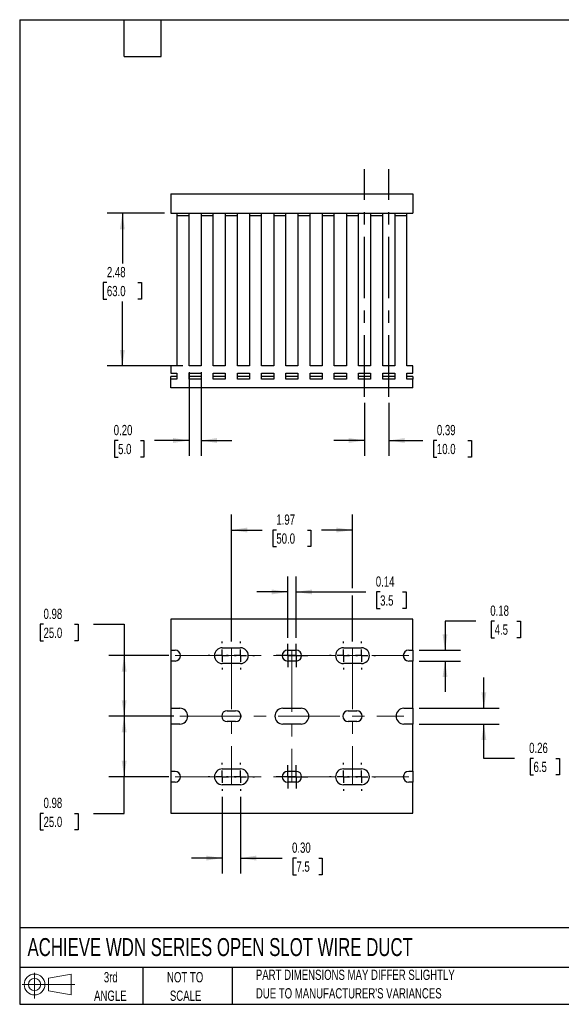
# Model space of a CAD drawing. Header units: inches. Extents: x 0.5 to 21.5, y 0.5 to 16.5.
# Tile 1 of 2: x 0.5 to 9.3, y 0.5 to 16.5. Entities that reach past the tile are written whole.
import ezdxf

# ---------------------------------------------------------------- set-up
doc = ezdxf.new("R2010")
doc.units = ezdxf.units.IN
doc.header["$LTSCALE"] = 2
doc.header["$MEASUREMENT"] = 0
doc.linetypes.add('CENTERX2', pattern=[0.8, 0.5, -0.1, 0.1, -0.1])
doc.layers.add('CENTER', color=40, linetype='CENTERX2')
doc.layers.add('SLD-DEFPOINTS', color=7, linetype='Continuous')
doc.layers.add('DIMENSIONS', color=140, linetype='Continuous', lineweight=25)
doc.layers.add('TEXT', color=140, linetype='Continuous', lineweight=25)
doc.styles.add('SLDTEXTSTYLE0', font='TXT', dxfattribs={"width": 0.7})
doc.dimstyles.new('SLDDIMSTYLE0', dxfattribs={"dimtxt": 0.169922, "dimasz": 0.26, "dimexe": 0, "dimexo": 0.0625, "dimgap": 0.04248, "dimtad": 0, "dimtih": 1, "dimtoh": 1, "dimrnd": 1e-09, "dimzin": 0, "dimdsep": 46, "dimtxsty": 'SLDTEXTSTYLE0', "dimsah": 1, "dimcen": 0.09, "dimadec": 0, "dimazin": 0, "dimtfac": 1, "dimtmove": 0, "dimatfit": 0, "dimfxl": 0, "dimfrac": 2, "dimtolj": 1, "dimtzin": 12, "dimarcsym": 0})
doc.dimstyles.new('SLDDIMSTYLE1', dxfattribs={"dimtxt": 0.169922, "dimasz": 0.26, "dimexe": 0, "dimexo": 0.0625, "dimgap": 0.04248, "dimtad": 0, "dimtih": 1, "dimtoh": 1, "dimrnd": 1e-09, "dimzin": 12, "dimdsep": 46, "dimtxsty": 'SLDTEXTSTYLE0', "dimsah": 1, "dimcen": 0.09, "dimadec": 0, "dimazin": 3, "dimtfac": 1, "dimtofl": 0, "dimtmove": 0, "dimatfit": 3, "dimfxl": 0, "dimfrac": 2, "dimtolj": 1, "dimtzin": 12, "dimarcsym": 0})
doc.dimstyles.new('SLDDIMSTYLE2', dxfattribs={"dimtxt": 0.169922, "dimasz": 0.26, "dimexe": 0, "dimexo": 0.0625, "dimgap": 0.04248, "dimtad": 0, "dimtih": 1, "dimtoh": 1, "dimrnd": 1e-09, "dimdsep": 46, "dimtxsty": 'SLDTEXTSTYLE0', "dimsah": 1, "dimcen": 0.09, "dimadec": 0, "dimazin": 2, "dimtfac": 1, "dimtmove": 0, "dimatfit": 0, "dimfxl": 0, "dimfrac": 2, "dimtolj": 1, "dimtzin": 12, "dimarcsym": 0})
doc.dimstyles.new('SLDDIMSTYLE3', dxfattribs={"dimtxt": 0.169922, "dimasz": 0.26, "dimexe": 0, "dimexo": 0.0625, "dimgap": 0.04248, "dimtad": 0, "dimtih": 1, "dimtoh": 1, "dimrnd": 1e-09, "dimdsep": 46, "dimtxsty": 'SLDTEXTSTYLE0', "dimsah": 1, "dimcen": 0.09, "dimadec": 0, "dimazin": 2, "dimtfac": 1, "dimtofl": 0, "dimtmove": 0, "dimatfit": 3, "dimfxl": 0, "dimfrac": 2, "dimtolj": 1, "dimtzin": 12, "dimarcsym": 0})

# ---------------------------------------------------------------- blocks, each defined once
blk = doc.blocks.new('Block11')
at = {"color": 7, "linetype": 'Continuous', "lineweight": 18}
for p, q in [((0.204, 0.418), (0.204, 0)), ((0.431, 0.328), (0.801, 0.396)), ((0.431, 0.126), (0.431, 0.328)), ((0.801, 0.396), (0.801, 0.058)), ((0, 0.227), (0.856, 0.227)), ((0.431, 0.126), (0.801, 0.058))]:
    blk.add_line(p, q, dxfattribs=at)
for radius in [0.169, 0.101]:
    blk.add_circle((0.204, 0.227), radius, dxfattribs=at)
blk = doc.blocks.new('Block12')
at = {"layer": 'SLD-DEFPOINTS'}
blk.add_blockref('Block11', (0, 0), dxfattribs=at)
blk = doc.blocks.new('SW_NOTE_0_2')
at = {"layer": 'TEXT', "color": 0, "char_height": 0.16667, "attachment_point": 1, "style": 'SLDTEXTSTYLE0'}
for s, insert in [('PART DIMENSIONS MAY DIFFER SLIGHTLY', (0, 0.215)), ("DUE TO MANUFACTURER'S VARIANCES", (0, -0.086))]:
    blk.add_mtext(s, dxfattribs=dict(at, insert=insert))
blk = doc.blocks.new('SW_NOTE_0_3')
at = {"layer": 'TEXT', "color": 0, "char_height": 0.1667, "attachment_point": 2, "style": 'SLDTEXTSTYLE0'}
for s, insert in [('NOT TO', (0.414, 0.215)), ('SCALE', (0.422, -0.086))]:
    blk.add_mtext(s, dxfattribs=dict(at, insert=insert))
blk = doc.blocks.new('SW_NOTE_0_4')
at = {"layer": 'TEXT', "color": 0, "char_height": 0.1667, "attachment_point": 2, "style": 'SLDTEXTSTYLE0'}
for s, insert in [('3rd', (0.182, 0.215)), ('ANGLE', (0.175, -0.086))]:
    blk.add_mtext(s, dxfattribs=dict(at, insert=insert))
blk = doc.blocks.new('_D')
at = {"layer": 'DIMENSIONS'}
for p, q in [((3.253, 10.774), (3.253, 9.412)), ((3.45, 10.774), (3.45, 9.412)), ((2.1, 9.662), (2.043, 9.662)), ((2.043, 9.662), (2.043, 9.392)), ((2.463, 9.662), (2.52, 9.662)), ((2.52, 9.662), (2.52, 9.392)), ((3.253, 9.662), (2.694, 9.662)), ((3.45, 9.662), (3.95, 9.662)), ((2.043, 9.392), (2.1, 9.392)), ((2.52, 9.392), (2.463, 9.392))]:
    blk.add_line(p, q, dxfattribs=at)
for points in [[(3.253, 9.662), (2.993, 9.702), (2.993, 9.622)], [(3.45, 9.662), (3.71, 9.622), (3.71, 9.702)]]:
    blk.add_solid(points, dxfattribs=at)
at = {"layer": 'DIMENSIONS', "char_height": 0.1667, "attachment_point": 1, "style": 'SLDTEXTSTYLE0'}
for s, insert in [('0.20', (2.029, 9.915)), ('5.0', (2.1, 9.607))]:
    blk.add_mtext(s, dxfattribs=dict(at, insert=insert))
blk = doc.blocks.new('_D_1')
at = {"layer": 'DIMENSIONS'}
for p, q in [((2.857, 13.355), (1.92, 13.355)), ((2.17, 13.355), (2.17, 12.538)), ((1.918, 12.23), (1.86, 12.23)), ((1.86, 12.23), (1.86, 11.96)), ((2.422, 12.23), (2.48, 12.23)), ((2.48, 12.23), (2.48, 11.96)), ((1.86, 11.96), (1.918, 11.96)), ((2.17, 10.874), (2.17, 11.921)), ((2.48, 11.96), (2.422, 11.96)), ((3.153, 10.874), (1.92, 10.874))]:
    blk.add_line(p, q, dxfattribs=at)
for points in [[(2.17, 13.355), (2.13, 13.095), (2.21, 13.095)], [(2.17, 10.874), (2.21, 11.134), (2.13, 11.134)]]:
    blk.add_solid(points, dxfattribs=at)
at = {"layer": 'DIMENSIONS', "char_height": 0.1667, "attachment_point": 1, "style": 'SLDTEXTSTYLE0'}
for s, insert in [('2.48', (1.918, 12.482)), ('63.0', (1.918, 12.174))]:
    blk.add_mtext(s, dxfattribs=dict(at, insert=insert))
blk = doc.blocks.new('_D_2')
at = {"layer": 'DIMENSIONS'}
for p, q in [((6.107, 10.274), (6.107, 9.412)), ((6.501, 10.274), (6.501, 9.412)), ((6.107, 9.662), (5.607, 9.662)), ((6.501, 9.662), (7.053, 9.662)), ((7.283, 9.662), (7.226, 9.662)), ((7.226, 9.662), (7.226, 9.392)), ((7.788, 9.662), (7.845, 9.662)), ((7.845, 9.662), (7.845, 9.392)), ((7.226, 9.392), (7.283, 9.392)), ((7.845, 9.392), (7.788, 9.392))]:
    blk.add_line(p, q, dxfattribs=at)
for points in [[(6.107, 9.662), (5.847, 9.702), (5.847, 9.622)], [(6.501, 9.662), (6.761, 9.622), (6.761, 9.702)]]:
    blk.add_solid(points, dxfattribs=at)
at = {"layer": 'DIMENSIONS', "char_height": 0.1667, "attachment_point": 1, "style": 'SLDTEXTSTYLE0'}
for s, insert in [('0.39', (7.283, 9.915)), ('10.0', (7.283, 9.607))]:
    blk.add_mtext(s, dxfattribs=dict(at, insert=insert))
blk = doc.blocks.new('_D_7')
at = {"layer": 'DIMENSIONS'}
for p, q in [((3.942, 6.394), (3.942, 8.457)), ((5.91, 7.261), (5.91, 8.457)), ((3.942, 8.207), (4.443, 8.207)), ((4.673, 8.207), (4.616, 8.207)), ((4.616, 8.207), (4.616, 7.937)), ((5.178, 8.207), (5.235, 8.207)), ((5.235, 8.207), (5.235, 7.937)), ((5.91, 8.207), (5.409, 8.207)), ((4.616, 7.937), (4.673, 7.937)), ((5.235, 7.937), (5.178, 7.937)), ((5.91, 6.394), (5.91, 7.141))]:
    blk.add_line(p, q, dxfattribs=at)
for points in [[(3.942, 8.207), (4.202, 8.167), (4.202, 8.247)], [(5.91, 8.207), (5.65, 8.247), (5.65, 8.167)]]:
    blk.add_solid(points, dxfattribs=at)
at = {"layer": 'DIMENSIONS', "char_height": 0.1667, "attachment_point": 1, "style": 'SLDTEXTSTYLE0'}
for s, insert in [('1.97', (4.673, 8.46)), ('50.0', (4.673, 8.152))]:
    blk.add_mtext(s, dxfattribs=dict(at, insert=insert))
blk = doc.blocks.new('_D_8')
at = {"layer": 'DIMENSIONS'}
for p, q in [((0.888, 6.675), (0.831, 6.675)), ((0.831, 6.675), (0.831, 6.405)), ((1.393, 6.675), (1.45, 6.675)), ((1.45, 6.675), (1.45, 6.405)), ((1.699, 6.675), (2.199, 6.675)), ((2.199, 6.675), (2.199, 6.166)), ((0.831, 6.405), (0.888, 6.405)), ((1.45, 6.405), (1.393, 6.405)), ((2.926, 6.166), (1.949, 6.166)), ((2.199, 6.166), (2.199, 5.182)), ((3.005, 5.182), (1.949, 5.182))]:
    blk.add_line(p, q, dxfattribs=at)
for points in [[(2.199, 6.166), (2.159, 5.906), (2.239, 5.906)], [(2.199, 5.182), (2.239, 5.442), (2.159, 5.442)]]:
    blk.add_solid(points, dxfattribs=at)
at = {"layer": 'DIMENSIONS', "char_height": 0.1667, "attachment_point": 1, "style": 'SLDTEXTSTYLE0'}
for s, insert in [('0.98', (0.888, 6.928)), ('25.0', (0.888, 6.62))]:
    blk.add_mtext(s, dxfattribs=dict(at, insert=insert))
blk = doc.blocks.new('_D_9')
at = {"layer": 'DIMENSIONS'}
for p, q in [((3.005, 5.182), (1.949, 5.182)), ((2.199, 5.182), (2.199, 4.197)), ((2.926, 4.197), (1.949, 4.197)), ((2.199, 3.603), (2.199, 4.197)), ((0.888, 3.603), (0.831, 3.603)), ((0.831, 3.603), (0.831, 3.333)), ((1.393, 3.603), (1.45, 3.603)), ((1.45, 3.603), (1.45, 3.333)), ((1.699, 3.603), (2.199, 3.603)), ((0.831, 3.333), (0.888, 3.333)), ((1.45, 3.333), (1.393, 3.333))]:
    blk.add_line(p, q, dxfattribs=at)
for points in [[(2.199, 5.182), (2.159, 4.922), (2.239, 4.922)], [(2.199, 4.197), (2.239, 4.457), (2.159, 4.457)]]:
    blk.add_solid(points, dxfattribs=at)
at = {"layer": 'DIMENSIONS', "char_height": 0.1667, "attachment_point": 1, "style": 'SLDTEXTSTYLE0'}
for s, insert in [('0.98', (0.888, 3.856)), ('25.0', (0.888, 3.548))]:
    blk.add_mtext(s, dxfattribs=dict(at, insert=insert))
blk = doc.blocks.new('_D_10')
at = {"layer": 'DIMENSIONS'}
for p, q in [((4.857, 6.454), (4.857, 7.451)), ((4.995, 6.454), (4.995, 7.451)), ((4.857, 7.201), (4.357, 7.201)), ((4.995, 7.201), (6.13, 7.201)), ((6.36, 7.201), (6.303, 7.201)), ((6.303, 7.201), (6.303, 6.931)), ((6.724, 7.201), (6.781, 7.201)), ((6.781, 7.201), (6.781, 6.931)), ((6.303, 6.931), (6.36, 6.931)), ((6.781, 6.931), (6.724, 6.931))]:
    blk.add_line(p, q, dxfattribs=at)
for points in [[(4.857, 7.201), (4.597, 7.241), (4.597, 7.161)], [(4.995, 7.201), (5.255, 7.161), (5.255, 7.241)]]:
    blk.add_solid(points, dxfattribs=at)
at = {"layer": 'DIMENSIONS', "char_height": 0.1667, "attachment_point": 1, "style": 'SLDTEXTSTYLE0'}
for s, insert in [('0.14', (6.29, 7.454)), ('3.5', (6.36, 7.146))]:
    blk.add_mtext(s, dxfattribs=dict(at, insert=insert))
blk = doc.blocks.new('_D_11')
at = {"layer": 'DIMENSIONS'}
for p, q in [((3.794, 3.869), (3.794, 2.626)), ((4.089, 3.869), (4.089, 2.626)), ((3.794, 2.876), (3.294, 2.876)), ((4.089, 2.876), (4.769, 2.876)), ((4.999, 2.876), (4.942, 2.876)), ((4.942, 2.876), (4.942, 2.606)), ((5.362, 2.876), (5.419, 2.876)), ((5.419, 2.876), (5.419, 2.606)), ((4.942, 2.606), (4.999, 2.606)), ((5.419, 2.606), (5.362, 2.606))]:
    blk.add_line(p, q, dxfattribs=at)
for points in [[(3.794, 2.876), (3.534, 2.916), (3.534, 2.836)], [(4.089, 2.876), (4.349, 2.836), (4.349, 2.916)]]:
    blk.add_solid(points, dxfattribs=at)
at = {"layer": 'DIMENSIONS', "char_height": 0.1667, "attachment_point": 1, "style": 'SLDTEXTSTYLE0'}
for s, insert in [('0.30', (4.928, 3.129)), ('7.5', (4.999, 2.821))]:
    blk.add_mtext(s, dxfattribs=dict(at, insert=insert))
blk = doc.blocks.new('_D_12')
at = {"layer": 'DIMENSIONS'}
for p, q in [((7.915, 6.728), (7.415, 6.728)), ((7.415, 6.728), (7.415, 6.254)), ((8.222, 6.728), (8.164, 6.728)), ((8.164, 6.728), (8.164, 6.457)), ((8.585, 6.728), (8.642, 6.728)), ((8.642, 6.728), (8.642, 6.457)), ((8.164, 6.457), (8.222, 6.457)), ((8.642, 6.457), (8.585, 6.457)), ((6.994, 6.254), (7.665, 6.254)), ((6.994, 6.077), (7.665, 6.077)), ((7.415, 6.077), (7.415, 5.577))]:
    blk.add_line(p, q, dxfattribs=at)
for points in [[(7.415, 6.254), (7.455, 6.514), (7.375, 6.514)], [(7.415, 6.077), (7.375, 5.817), (7.455, 5.817)]]:
    blk.add_solid(points, dxfattribs=at)
at = {"layer": 'DIMENSIONS', "char_height": 0.1667, "attachment_point": 1, "style": 'SLDTEXTSTYLE0'}
for s, insert in [('0.18', (8.151, 6.98)), ('4.5', (8.222, 6.672))]:
    blk.add_mtext(s, dxfattribs=dict(at, insert=insert))
blk = doc.blocks.new('_D_13')
at = {"layer": 'DIMENSIONS'}
for p, q in [((8.047, 5.31), (8.047, 5.81)), ((6.994, 5.31), (8.297, 5.31)), ((6.994, 5.054), (8.297, 5.054)), ((8.047, 4.497), (8.047, 5.054)), ((8.547, 4.497), (8.047, 4.497)), ((8.854, 4.497), (8.797, 4.497)), ((8.797, 4.497), (8.797, 4.227)), ((9.217, 4.497), (9.274, 4.497)), ((9.274, 4.497), (9.274, 4.227)), ((8.797, 4.227), (8.854, 4.227)), ((9.274, 4.227), (9.217, 4.227))]:
    blk.add_line(p, q, dxfattribs=at)
for points in [[(8.047, 5.31), (8.087, 5.57), (8.007, 5.57)], [(8.047, 5.054), (8.007, 4.794), (8.087, 4.794)]]:
    blk.add_solid(points, dxfattribs=at)
at = {"layer": 'DIMENSIONS', "char_height": 0.1667, "attachment_point": 1, "style": 'SLDTEXTSTYLE0'}
for s, insert in [('0.26', (8.783, 4.75)), ('6.5', (8.854, 4.442))]:
    blk.add_mtext(s, dxfattribs=dict(at, insert=insert))
blk = doc.blocks.new('SW_CENTERMARKSYMBOL_0')
at = {"layer": 'CENTER', "color": 0}
for p, q in [((0, 0.2), (0, 0.228)), ((-0.2, 0), (-0.228, 0)), ((0, 0), (-0.1, 0)), ((0, 0), (0, 0.1)), ((0, 0), (0, -0.1)), ((0, 0), (0.1, 0)), ((0.2, 0), (0.228, 0)), ((0, -0.2), (0, -0.228))]:
    blk.add_line(p, q, dxfattribs=at)
blk = doc.blocks.new('SW_CENTERMARKSYMBOL_1')
at = {"layer": 'CENTER', "color": 0}
for p, q in [((0, 0.2), (0, 0.228)), ((-0.2, 0), (-0.228, 0)), ((0, 0), (-0.1, 0)), ((0, 0), (0, 0.1)), ((0, 0), (0, -0.1)), ((0, 0), (0.1, 0)), ((0.2, 0), (0.228, 0)), ((0, -0.2), (0, -0.228))]:
    blk.add_line(p, q, dxfattribs=at)
blk = doc.blocks.new('SW_CENTERMARKSYMBOL_2')
at = {"layer": 'CENTER', "color": 0}
for p, q in [((0, 0.1), (0, 0.189)), ((-0.1, 0), (-0.189, 0)), ((0, 0), (-0.1, 0)), ((0, 0), (0, 0.1)), ((0, 0), (0, -0.1)), ((0, 0), (0.1, 0)), ((0.1, 0), (0.189, 0)), ((0, -0.1), (0, -0.189))]:
    blk.add_line(p, q, dxfattribs=at)
blk = doc.blocks.new('SW_CENTERMARKSYMBOL_3')
at = {"layer": 'CENTER', "color": 0}
for p, q in [((0, 0.1), (0, 0.189)), ((-0.1, 0), (-0.189, 0)), ((0, 0), (-0.1, 0)), ((0, 0), (0, 0.1)), ((0, 0), (0, -0.1)), ((0, 0), (0.1, 0)), ((0.1, 0), (0.189, 0)), ((0, -0.1), (0, -0.189))]:
    blk.add_line(p, q, dxfattribs=at)
blk = doc.blocks.new('SW_CENTERMARKSYMBOL_4')
at = {"layer": 'CENTER', "color": 0}
for p, q in [((0, 0.2), (0, 0.228)), ((-0.2, 0), (-0.228, 0)), ((0, 0), (-0.1, 0)), ((0, 0), (0, 0.1)), ((0, 0), (0, -0.1)), ((0, 0), (0.1, 0)), ((0.2, 0), (0.228, 0)), ((0, -0.2), (0, -0.228))]:
    blk.add_line(p, q, dxfattribs=at)
blk = doc.blocks.new('SW_CENTERMARKSYMBOL_5')
at = {"layer": 'CENTER', "color": 0}
for p, q in [((0, 0.2), (0, 0.228)), ((-0.2, 0), (-0.228, 0)), ((0, 0), (-0.1, 0)), ((0, 0), (0, 0.1)), ((0, 0), (0, -0.1)), ((0, 0), (0.1, 0)), ((0.2, 0), (0.228, 0)), ((0, -0.2), (0, -0.228))]:
    blk.add_line(p, q, dxfattribs=at)
blk = doc.blocks.new('SW_CENTERMARKSYMBOL_6')
at = {"layer": 'CENTER', "color": 0}
for p, q in [((0, 0.2), (0, 0.228)), ((-0.2, 0), (-0.228, 0)), ((0, 0), (-0.1, 0)), ((0, 0), (0, 0.1)), ((0, 0), (0, -0.1)), ((0, 0), (0.1, 0)), ((0.2, 0), (0.228, 0)), ((0, -0.2), (0, -0.228))]:
    blk.add_line(p, q, dxfattribs=at)
blk = doc.blocks.new('SW_CENTERMARKSYMBOL_7')
at = {"layer": 'CENTER', "color": 0}
for p, q in [((0, 0.2), (0, 0.228)), ((-0.2, 0), (-0.228, 0)), ((0, 0), (-0.1, 0)), ((0, 0), (0, 0.1)), ((0, 0), (0, -0.1)), ((0, 0), (0.1, 0)), ((0.2, 0), (0.228, 0)), ((0, -0.2), (0, -0.228))]:
    blk.add_line(p, q, dxfattribs=at)
blk = doc.blocks.new('SW_CENTERMARKSYMBOL_8')
at = {"layer": 'CENTER', "color": 0}
for p, q in [((0, 0.1), (0, 0.189)), ((-0.1, 0), (-0.189, 0)), ((0, 0), (-0.1, 0)), ((0, 0), (0, 0.1)), ((0, 0), (0, -0.1)), ((0, 0), (0.1, 0)), ((0.1, 0), (0.189, 0)), ((0, -0.1), (0, -0.189))]:
    blk.add_line(p, q, dxfattribs=at)
blk = doc.blocks.new('SW_CENTERMARKSYMBOL_9')
at = {"layer": 'CENTER', "color": 0}
for p, q in [((0, 0.1), (0, 0.189)), ((-0.1, 0), (-0.189, 0)), ((0, 0), (-0.1, 0)), ((0, 0), (0, 0.1)), ((0, 0), (0, -0.1)), ((0, 0), (0.1, 0)), ((0.1, 0), (0.189, 0)), ((0, -0.1), (0, -0.189))]:
    blk.add_line(p, q, dxfattribs=at)
blk = doc.blocks.new('SW_CENTERMARKSYMBOL_10')
at = {"layer": 'CENTER', "color": 0}
for p, q in [((0, 0.2), (0, 0.228)), ((-0.2, 0), (-0.228, 0)), ((0, 0), (-0.1, 0)), ((0, 0), (0, 0.1)), ((0, 0), (0, -0.1)), ((0, 0), (0.1, 0)), ((0.2, 0), (0.228, 0)), ((0, -0.2), (0, -0.228))]:
    blk.add_line(p, q, dxfattribs=at)
blk = doc.blocks.new('SW_CENTERMARKSYMBOL_11')
at = {"layer": 'CENTER', "color": 0}
for p, q in [((0, 0.2), (0, 0.228)), ((-0.2, 0), (-0.228, 0)), ((0, 0), (-0.1, 0)), ((0, 0), (0, 0.1)), ((0, 0), (0, -0.1)), ((0, 0), (0.1, 0)), ((0.2, 0), (0.228, 0)), ((0, -0.2), (0, -0.228))]:
    blk.add_line(p, q, dxfattribs=at)

msp = doc.modelspace()

# ---------------------------------------------------------------- linework, layer by layer
for p, q in [((2.957, 13.67), (2.957, 13.355)), ((2.957, 13.67), (6.894, 13.67)), ((6.894, 13.67), (6.894, 13.355)), ((2.957, 13.355), (6.894, 13.355)), ((3.056, 13.355), (3.056, 13.315)), ((3.056, 13.315), (3.056, 10.874)), ((3.253, 13.315), (3.056, 13.315)), ((3.253, 13.315), (3.253, 13.355)), ((3.253, 10.874), (3.253, 13.315)), ((3.45, 13.355), (3.45, 13.315)), ((3.45, 13.315), (3.45, 10.874)), ((3.646, 13.315), (3.45, 13.315)), ((3.646, 13.315), (3.646, 13.355)), ((3.646, 10.874), (3.646, 13.315)), ((3.843, 13.355), (3.843, 13.315)), ((3.843, 13.315), (3.843, 10.874)), ((4.04, 13.315), (3.843, 13.315)), ((4.04, 13.315), (4.04, 13.355)), ((4.04, 10.874), (4.04, 13.315)), ((4.237, 13.355), (4.237, 13.315)), ((4.237, 13.315), (4.237, 10.874)), ((4.434, 13.315), (4.237, 13.315)), ((4.434, 13.315), (4.434, 13.355)), ((4.434, 10.874), (4.434, 13.315)), ((4.631, 13.355), (4.631, 13.315)), ((4.631, 13.315), (4.631, 10.874)), ((4.828, 13.315), (4.631, 13.315)), ((4.828, 13.315), (4.828, 13.355)), ((4.828, 10.874), (4.828, 13.315)), ((5.024, 13.355), (5.024, 13.315)), ((5.024, 13.315), (5.024, 10.874)), ((5.221, 13.315), (5.024, 13.315)), ((5.221, 13.315), (5.221, 13.355)), ((5.221, 10.874), (5.221, 13.315)), ((5.418, 13.355), (5.418, 13.315)), ((5.418, 13.315), (5.418, 10.874)), ((5.615, 13.315), (5.418, 13.315)), ((5.615, 13.315), (5.615, 13.355)), ((5.615, 10.874), (5.615, 13.315)), ((5.812, 13.355), (5.812, 13.315)), ((5.812, 13.315), (5.812, 10.874)), ((6.009, 13.315), (5.812, 13.315)), ((6.009, 13.315), (6.009, 13.355)), ((6.009, 10.874), (6.009, 13.315)), ((6.205, 13.355), (6.205, 13.315)), ((6.205, 13.315), (6.205, 10.874)), ((6.402, 13.315), (6.205, 13.315)), ((6.402, 13.315), (6.402, 13.355)), ((6.402, 10.874), (6.402, 13.315)), ((6.599, 13.355), (6.599, 13.315)), ((6.599, 13.315), (6.599, 10.874)), ((6.796, 13.315), (6.599, 13.315)), ((6.796, 13.315), (6.796, 13.355)), ((6.796, 10.874), (6.796, 13.315)), ((2.957, 10.874), (2.957, 10.756)), ((3.056, 10.874), (2.957, 10.874)), ((2.957, 10.756), (3.056, 10.756)), ((3.056, 10.756), (3.056, 10.658)), ((3.45, 10.874), (3.253, 10.874)), ((3.253, 10.756), (3.45, 10.756)), ((3.253, 10.658), (3.253, 10.756)), ((3.45, 10.756), (3.45, 10.658)), ((3.843, 10.874), (3.646, 10.874)), ((3.646, 10.756), (3.843, 10.756)), ((3.646, 10.658), (3.646, 10.756)), ((3.843, 10.756), (3.843, 10.658)), ((4.237, 10.874), (4.04, 10.874)), ((4.04, 10.756), (4.237, 10.756)), ((4.04, 10.658), (4.04, 10.756)), ((4.237, 10.756), (4.237, 10.658)), ((4.631, 10.874), (4.434, 10.874)), ((4.434, 10.756), (4.631, 10.756)), ((4.434, 10.658), (4.434, 10.756)), ((4.631, 10.756), (4.631, 10.658)), ((5.024, 10.874), (4.828, 10.874)), ((4.828, 10.756), (5.024, 10.756)), ((4.828, 10.658), (4.828, 10.756)), ((5.024, 10.756), (5.024, 10.658)), ((5.418, 10.874), (5.221, 10.874)), ((5.221, 10.756), (5.418, 10.756)), ((5.221, 10.658), (5.221, 10.756)), ((5.418, 10.756), (5.418, 10.658)), ((5.812, 10.874), (5.615, 10.874)), ((5.615, 10.756), (5.812, 10.756)), ((5.615, 10.658), (5.615, 10.756)), ((5.812, 10.756), (5.812, 10.658)), ((6.205, 10.874), (6.009, 10.874)), ((6.009, 10.756), (6.205, 10.756)), ((6.009, 10.658), (6.009, 10.756)), ((6.205, 10.756), (6.205, 10.658)), ((6.599, 10.874), (6.402, 10.874)), ((6.402, 10.756), (6.599, 10.756)), ((6.402, 10.658), (6.402, 10.756)), ((6.599, 10.756), (6.599, 10.658)), ((6.894, 10.874), (6.796, 10.874)), ((6.796, 10.756), (6.894, 10.756)), ((6.796, 10.658), (6.796, 10.756)), ((6.894, 10.756), (6.894, 10.874)), ((3.056, 10.703), (2.957, 10.703)), ((2.957, 10.658), (2.957, 10.703)), ((2.957, 10.52), (2.957, 10.658)), ((3.056, 10.658), (2.957, 10.658)), ((3.45, 10.703), (3.253, 10.703)), ((3.45, 10.658), (3.253, 10.658)), ((3.843, 10.703), (3.646, 10.703)), ((3.843, 10.658), (3.646, 10.658)), ((4.237, 10.703), (4.04, 10.703)), ((4.237, 10.658), (4.04, 10.658)), ((4.631, 10.703), (4.434, 10.703)), ((4.631, 10.658), (4.434, 10.658)), ((5.024, 10.703), (4.828, 10.703)), ((5.024, 10.658), (4.828, 10.658)), ((5.418, 10.703), (5.221, 10.703)), ((5.418, 10.658), (5.221, 10.658)), ((5.812, 10.703), (5.615, 10.703)), ((5.812, 10.658), (5.615, 10.658)), ((6.205, 10.703), (6.009, 10.703)), ((6.205, 10.658), (6.009, 10.658)), ((6.599, 10.703), (6.402, 10.703)), ((6.599, 10.658), (6.402, 10.658)), ((6.894, 10.703), (6.796, 10.703)), ((6.894, 10.658), (6.796, 10.658)), ((6.894, 10.703), (6.894, 10.658)), ((6.894, 10.52), (6.894, 10.658)), ((6.894, 10.52), (2.957, 10.52)), ((2.957, 6.756), (2.957, 6.254)), ((6.894, 6.756), (2.957, 6.756)), ((6.894, 6.254), (6.894, 6.756)), ((2.957, 6.254), (3.026, 6.254)), ((2.957, 6.254), (2.957, 6.077)), ((3.794, 6.294), (4.089, 6.294)), ((4.857, 6.254), (4.995, 6.254)), ((5.763, 6.294), (6.058, 6.294)), ((6.826, 6.254), (6.894, 6.254)), ((6.894, 6.254), (6.894, 6.077)), ((2.957, 6.077), (2.957, 5.31)), ((3.026, 6.077), (2.957, 6.077)), ((4.089, 6.038), (3.794, 6.038)), ((4.995, 6.077), (4.857, 6.077)), ((6.058, 6.038), (5.763, 6.038)), ((6.894, 6.077), (6.826, 6.077)), ((6.894, 5.31), (6.894, 6.077)), ((2.957, 5.31), (3.105, 5.31)), ((2.957, 5.31), (2.957, 5.054)), ((4.778, 5.31), (5.074, 5.31)), ((6.747, 5.31), (6.894, 5.31)), ((6.894, 5.31), (6.894, 5.054)), ((3.873, 5.27), (4.011, 5.27)), ((5.841, 5.27), (5.979, 5.27)), ((2.957, 5.054), (2.957, 4.286)), ((3.105, 5.054), (2.957, 5.054)), ((4.011, 5.093), (3.873, 5.093)), ((5.074, 5.054), (4.778, 5.054)), ((5.979, 5.093), (5.841, 5.093)), ((6.894, 5.054), (6.747, 5.054)), ((6.894, 4.286), (6.894, 5.054)), ((3.794, 4.325), (4.089, 4.325)), ((5.763, 4.325), (6.058, 4.325)), ((2.957, 4.286), (3.026, 4.286)), ((2.957, 4.286), (2.957, 4.109)), ((4.857, 4.286), (4.995, 4.286)), ((6.826, 4.286), (6.894, 4.286)), ((6.894, 4.286), (6.894, 4.109)), ((2.957, 4.109), (2.957, 3.607)), ((3.026, 4.109), (2.957, 4.109)), ((4.089, 4.069), (3.794, 4.069)), ((4.995, 4.109), (4.857, 4.109)), ((6.058, 4.069), (5.763, 4.069)), ((6.894, 4.109), (6.826, 4.109)), ((6.894, 3.607), (6.894, 4.109)), ((2.957, 3.607), (6.894, 3.607))]:
    msp.add_line(p, q)
at = {"color": 7, "linetype": 'CENTERX2', "lineweight": 18}
for p, q in [((3.942, 6.294), (3.942, 4.069)), ((4.926, 6.254), (4.926, 4.109)), ((5.91, 6.294), (5.91, 4.069)), ((3.026, 6.166), (6.826, 6.166)), ((3.105, 5.182), (6.747, 5.182)), ((3.026, 4.197), (6.826, 4.197))]:
    msp.add_line(p, q, dxfattribs=at)
for centre, radius, start, end in [((3.026, 6.166), 0.0886, 270, 90), ((3.794, 6.166), 0.128, 90, 270), ((4.089, 6.166), 0.128, 270, 90), ((4.857, 6.166), 0.0886, 90, 270), ((4.995, 6.166), 0.0886, 270, 90), ((5.763, 6.166), 0.128, 90, 270), ((6.058, 6.166), 0.128, 270, 90), ((6.826, 6.166), 0.0886, 90, 270), ((3.105, 5.182), 0.128, 270, 90), ((4.778, 5.182), 0.128, 90, 270), ((5.074, 5.182), 0.128, 270, 90), ((6.747, 5.182), 0.128, 90, 270), ((3.873, 5.182), 0.0886, 90, 270), ((4.011, 5.182), 0.0886, 270, 90), ((5.841, 5.182), 0.0886, 90, 270), ((5.979, 5.182), 0.0886, 270, 90), ((3.794, 4.197), 0.128, 90, 270), ((4.089, 4.197), 0.128, 270, 90), ((5.763, 4.197), 0.128, 90, 270), ((6.058, 4.197), 0.128, 270, 90), ((3.026, 4.197), 0.0886, 270, 90), ((4.857, 4.197), 0.0886, 90, 270), ((4.995, 4.197), 0.0886, 270, 90), ((6.826, 4.197), 0.0886, 90, 270)]:
    msp.add_arc(centre, radius, start, end)
at = {"layer": 'CENTER'}
for p, q in [((6.107, 10.374), (6.107, 14.071)), ((6.501, 10.374), (6.501, 14.071))]:
    msp.add_line(p, q, dxfattribs=at)
at = {"layer": 'TEXT'}
for p, q in [((0.5, 16.5), (21.5, 16.5)), ((0.5, 16.5), (0.5, 0.5)), ((2.2, 15.9), (2.2, 16.5)), ((2.8, 15.9), (2.8, 16.5)), ((2.2, 15.9), (2.8, 15.9)), ((21.5, 1.742), (0.5, 1.742)), ((21.5, 1.1), (0.5, 1.1)), ((2.5, 1.1), (2.5, 0.5)), ((3.954, 1.1), (3.954, 0.5)), ((0.5, 0.5), (21.5, 0.5))]:
    msp.add_line(p, q, dxfattribs=at)

# ---------------------------------------------------------------- block references
at = {"layer": 'CENTER'}
for name, p in [('SW_CENTERMARKSYMBOL_0', (3.794, 6.166)), ('SW_CENTERMARKSYMBOL_1', (4.089, 6.166)), ('SW_CENTERMARKSYMBOL_2', (4.857, 6.166)), ('SW_CENTERMARKSYMBOL_3', (4.995, 6.166)), ('SW_CENTERMARKSYMBOL_4', (5.763, 6.166)), ('SW_CENTERMARKSYMBOL_5', (6.058, 6.166)), ('SW_CENTERMARKSYMBOL_11', (3.794, 4.197)), ('SW_CENTERMARKSYMBOL_10', (4.089, 4.197)), ('SW_CENTERMARKSYMBOL_9', (4.857, 4.197)), ('SW_CENTERMARKSYMBOL_8', (4.995, 4.197)), ('SW_CENTERMARKSYMBOL_7', (5.763, 4.197)), ('SW_CENTERMARKSYMBOL_6', (6.058, 4.197))]:
    msp.add_blockref(name, p, dxfattribs=at)
at = {"layer": 'SLD-DEFPOINTS'}
msp.add_blockref('Block12', (0.538, 0.595), dxfattribs=at)
at = {"layer": 'TEXT'}
for name, p in [('SW_NOTE_0_4', (1.799, 0.809)), ('SW_NOTE_0_3', (2.776, 0.809)), ('SW_NOTE_0_2', (4.34, 0.848))]:
    msp.add_blockref(name, p, dxfattribs=at)

# ---------------------------------------------------------------- texts
at = {"layer": 'TEXT', "insert": (0.627, 1.576), "char_height": 0.29167, "attachment_point": 1, "style": 'SLDTEXTSTYLE0'}
msp.add_mtext('ACHIEVE WDN SERIES OPEN SLOT WIRE DUCT', dxfattribs=at)

# ---------------------------------------------------------------- dimensions: what is measured, and where the dimension line sits
at = {"layer": 'DIMENSIONS'}
for base, p1, p2, angle, dimstyle, picture, middle in [((2.17, 13.355), (3.253, 10.874), (2.957, 13.355), 90, 'SLDDIMSTYLE1', '_D_1', (2.17, 12.23)), ((3.942, 8.207), (5.91, 6.294), (3.942, 6.294), 0, 'SLDDIMSTYLE1', '_D_7', (4.926, 8.207)), ((2.199, 5.182), (3.026, 6.166), (3.105, 5.182), 90, 'SLDDIMSTYLE3', '_D_8', (2.199, 6.675)), ((7.415, 6.254), (6.894, 6.077), (6.894, 6.254), 90, 'SLDDIMSTYLE2', '_D_12', (7.415, 6.728)), ((8.047, 5.054), (6.894, 5.31), (6.894, 5.054), 90, 'SLDDIMSTYLE2', '_D_13', (8.047, 4.497)), ((2.1993, 4.1974), (3.1051, 5.1816), (3.0263, 4.1974), 90, 'SLDDIMSTYLE3', '_D_9', (2.1993, 3.6031))]:
    dim = msp.add_linear_dim(base=base, p1=p1, p2=p2, angle=angle, dimstyle=dimstyle, dxfattribs=at)
    dim.commit()
    dim.dimension.update_dxf_attribs({"geometry": picture, "text_midpoint": middle, "dimtype": 160})
for base, p1, p2, dimstyle, picture, middle in [((3.253, 9.662), (3.45, 10.874), (3.253, 10.874), 'SLDDIMSTYLE0', '_D', (2.282, 9.662)), ((6.107, 9.662), (6.501, 10.374), (6.107, 10.374), 'SLDDIMSTYLE2', '_D_2', (7.536, 9.662)), ((4.995, 7.201), (4.857, 6.354), (4.995, 6.354), 'SLDDIMSTYLE2', '_D_10', (6.542, 7.201)), ((3.794, 2.8764), (4.0893, 3.9694), (3.794, 3.9694), 'SLDDIMSTYLE0', '_D_11', (5.1806, 2.8764))]:
    dim = msp.add_linear_dim(base=base, p1=p1, p2=p2, dimstyle=dimstyle, dxfattribs=at)
    dim.commit()
    dim.dimension.update_dxf_attribs({"geometry": picture, "text_midpoint": middle, "dimtype": 160})

doc.saveas('drawing.dxf')
